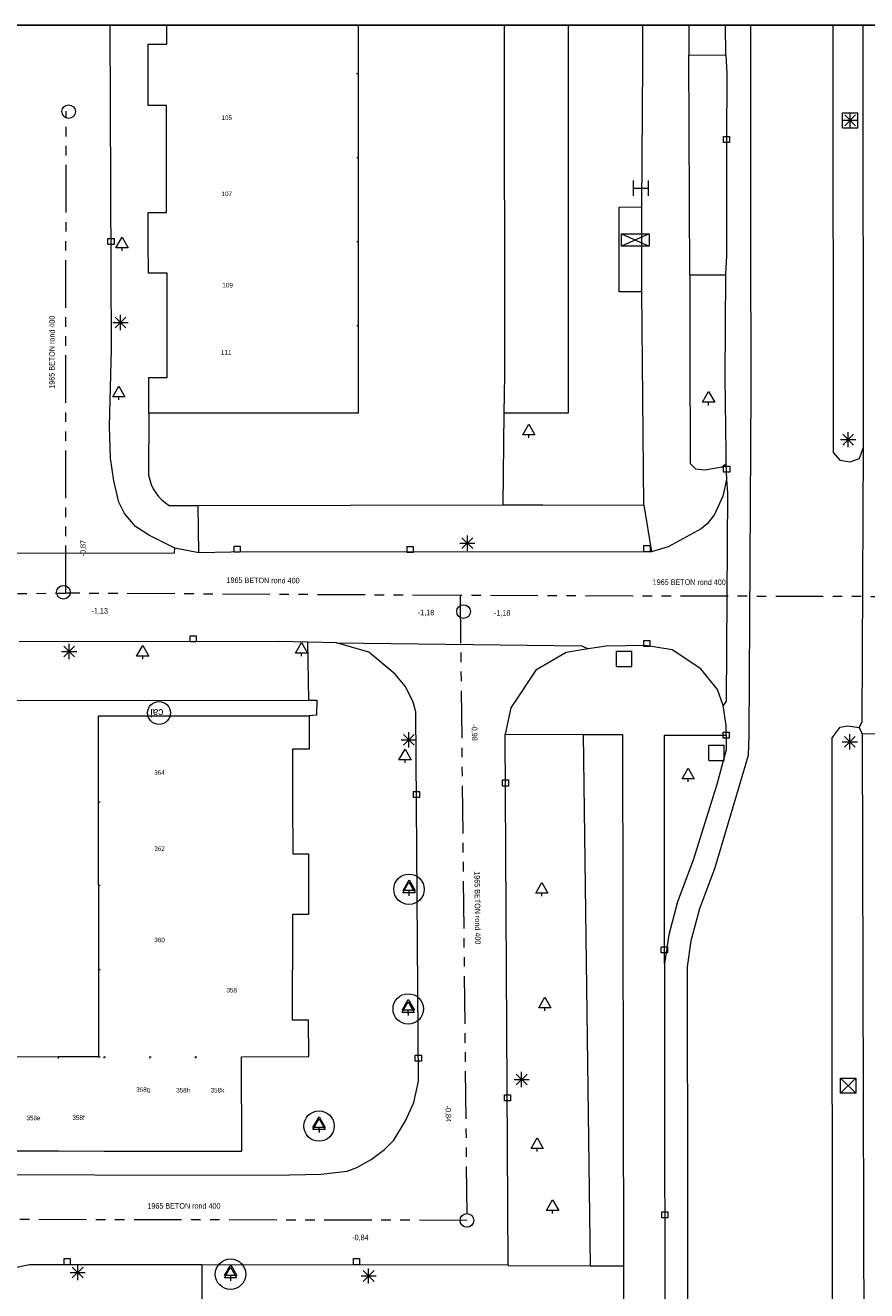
# Model space of a CAD drawing. Header units: millimetres. Extents: x 812 to 183790, y 13 to 580968.
# Tile 35 of 256: x 182378 to 182433, y 580883 to 580966. Entities that reach past the tile are written whole.
import ezdxf

# ---------------------------------------------------------------- set-up
doc = ezdxf.new("R2010")
doc.units = ezdxf.units.MM
doc.header["$LTSCALE"] = 5
for name, pattern in [('DGN1', [336.0003, 0, -336.0003]), ('DGN3', [672.0006, 448.0004, -224.0002]), ('PHANTOM2', [1.25, 0.625, -0.125, 0.125, -0.125, 0.125, -0.125])]:
    doc.linetypes.add(name, pattern=pattern)
for name, color, linetype, lineweight in [('000 BOB begin', 252, 'Continuous', 13), ('000 BOB eind', 252, 'Continuous', 13), ('000 Specificaties_S', 252, 'Continuous', 13), ('046 GEMENGD STELSEL', 252, 'PHANTOM2', 0), ('afsluitpaal', 252, 'Continuous', 9), ('beheer openbare ruimte groenbeheer', 252, 'Continuous', 9), ('beheer openbare ruimte wegbeheer', 252, 'Continuous', 9), ('boom', 252, 'Continuous', 9), ('boomspiegelpunt', 7, 'Continuous', 0), ('cai-kast', 252, 'Continuous', 9), ('hoofdgebouw', 252, 'Continuous', 9), ('huisnummerreeks BGT', 252, 'Continuous', 9), ('inspectie- rioolput', 252, 'Continuous', 9), ('kant verharding', 252, 'Continuous', 9), ('kolk', 252, 'Continuous', 9), ('lichtmast', 252, 'Continuous', 9), ('Scheiding draadraster lijn - uitbreiding populatie', 252, 'DGN3', 9), ('verkeersbordpaal', 252, 'Continuous', 9)]:
    doc.layers.add(name, color=color, linetype=linetype, lineweight=lineweight)
for name, color, linetype, lineweight, true_color in [('abri', 7, 'Continuous', 0, 0xe17000), ('haltepaal', 7, 'Continuous', 0, 0xa90061), ('scheidingsmuur', 1, 'DGN1', 13, 0xff0000)]:
    doc.layers.add(name, color=color, linetype=linetype, lineweight=lineweight, true_color=true_color)
doc.styles.add('Arial Narrow', font='Arial Narrow.shx')
doc.styles.add('Styledgn000', font='dgn000.shx')

# ---------------------------------------------------------------- blocks, each defined once
blk = doc.blocks.new('LANTP6')
at = {"layer": 'lichtmast', "color": 251, "linetype": 'Continuous', "lineweight": 0, "true_color": 0x696969}
for p, q in [((-0.5, 0), (0.5, 0.001)), ((0.354, -0.354), (-0.354, 0.354)), ((-0.354, -0.354), (0.354, 0.354)), ((0, -0.5), (0, 0.5))]:
    blk.add_line(p, q, dxfattribs=at)
blk = doc.blocks.new('ABRI')
at = {"layer": 'abri', "color": 251, "linetype": 'Continuous', "lineweight": 0, "true_color": 0x696969, "flags": 128}
for points in [[(-0.9, 0.4), (0.9, 0.4), (0.9, -0.4), (-0.9, -0.4), (-0.9, 0.4)], [(-0.9, 0.4), (0.9, -0.4)], [(0.9, 0.4), (-0.9, -0.4)]]:
    blk.add_lwpolyline(points, dxfattribs=at)
blk = doc.blocks.new('SKOLK48')
at = {"layer": 'kolk', "color": 251, "linetype": 'Continuous', "lineweight": 0, "true_color": 0x696969, "flags": 128}
blk.add_lwpolyline([(-0.2, 0.4), (0.2, 0.4), (0.2, 0), (-0.2, 0), (-0.2, 0.4)], dxfattribs=at)
blk = doc.blocks.new('SKOLK135')
at = {"layer": 'kolk', "color": 251, "linetype": 'Continuous', "lineweight": 0, "true_color": 0x696969, "flags": 128}
blk.add_lwpolyline([(-0.2, 0.4), (0.2, 0.4), (0.2, 0), (-0.2, 0), (-0.2, 0.4)], dxfattribs=at)
blk = doc.blocks.new('RIOOLP57')
at = {"layer": 'inspectie- rioolput', "color": 251, "linetype": 'Continuous', "lineweight": 0, "true_color": 0x696969}
blk.add_circle((0, 0), 0.9, dxfattribs=at)
blk = doc.blocks.new('BOOM75')
at = {"layer": 'boom', "color": 251, "linetype": 'Continuous', "lineweight": 0, "true_color": 0x696969}
blk.add_line((0, -0.433), (0, -0.233), dxfattribs=at)
at = {"layer": 'boom', "color": 251, "linetype": 'Continuous', "lineweight": 0, "true_color": 0x696969, "flags": 128}
blk.add_lwpolyline([(-0.4, -0.233), (0, 0.467), (0.4, -0.233), (-0.4, -0.233)], dxfattribs=at)
blk = doc.blocks.new('BOOM79')
at = {"layer": 'boom', "color": 251, "linetype": 'Continuous', "lineweight": 0, "true_color": 0x696969}
blk.add_line((0, -0.433), (0, -0.233), dxfattribs=at)
at = {"layer": 'boom', "color": 251, "linetype": 'Continuous', "lineweight": 0, "true_color": 0x696969, "flags": 128}
blk.add_lwpolyline([(-0.4, -0.233), (0, 0.467), (0.4, -0.233), (-0.4, -0.233)], dxfattribs=at)
blk = doc.blocks.new('RIOOLP70')
at = {"layer": 'inspectie- rioolput', "color": 251, "linetype": 'Continuous', "lineweight": 0, "true_color": 0x696969}
blk.add_circle((0, 0), 0.9, dxfattribs=at)
blk = doc.blocks.new('BOOM130')
at = {"layer": 'boom', "color": 251, "linetype": 'Continuous', "lineweight": 0, "true_color": 0x696969}
blk.add_line((0, -0.433), (0, -0.233), dxfattribs=at)
at = {"layer": 'boom', "color": 251, "linetype": 'Continuous', "lineweight": 0, "true_color": 0x696969, "flags": 128}
blk.add_lwpolyline([(-0.4, -0.233), (0, 0.467), (0.4, -0.233), (-0.4, -0.233)], dxfattribs=at)
blk = doc.blocks.new('BOOM144')
at = {"layer": 'boom', "color": 251, "linetype": 'Continuous', "lineweight": 0, "true_color": 0x696969}
blk.add_line((0, -0.433), (0, -0.233), dxfattribs=at)
at = {"layer": 'boom', "color": 251, "linetype": 'Continuous', "lineweight": 0, "true_color": 0x696969, "flags": 128}
blk.add_lwpolyline([(-0.4, -0.233), (0, 0.467), (0.4, -0.233), (-0.4, -0.233)], dxfattribs=at)
blk = doc.blocks.new('BOOM145')
at = {"layer": 'boom', "color": 251, "linetype": 'Continuous', "lineweight": 0, "true_color": 0x696969}
blk.add_line((0, -0.433), (0, -0.233), dxfattribs=at)
at = {"layer": 'boom', "color": 251, "linetype": 'Continuous', "lineweight": 0, "true_color": 0x696969, "flags": 128}
blk.add_lwpolyline([(-0.4, -0.233), (0, 0.467), (0.4, -0.233), (-0.4, -0.233)], dxfattribs=at)
blk = doc.blocks.new('LANTP126')
at = {"layer": 'lichtmast', "color": 251, "linetype": 'Continuous', "lineweight": 0, "true_color": 0x696969}
for p, q in [((-0.5, 0), (0.5, 0.001)), ((0.354, -0.354), (-0.354, 0.354)), ((-0.354, -0.354), (0.354, 0.354)), ((0, -0.5), (0, 0.5))]:
    blk.add_line(p, q, dxfattribs=at)
blk = doc.blocks.new('BOOM231')
at = {"layer": 'boom', "color": 251, "linetype": 'Continuous', "lineweight": 0, "true_color": 0x696969}
blk.add_line((0, -0.433), (0, -0.233), dxfattribs=at)
at = {"layer": 'boom', "color": 251, "linetype": 'Continuous', "lineweight": 0, "true_color": 0x696969, "flags": 128}
blk.add_lwpolyline([(-0.4, -0.233), (0, 0.467), (0.4, -0.233), (-0.4, -0.233)], dxfattribs=at)
blk = doc.blocks.new('SKOLK337')
at = {"layer": 'kolk', "color": 251, "linetype": 'Continuous', "lineweight": 0, "true_color": 0x696969, "flags": 128}
blk.add_lwpolyline([(-0.2, 0.4), (0.2, 0.4), (0.2, 0), (-0.2, 0), (-0.2, 0.4)], dxfattribs=at)
blk = doc.blocks.new('SKOLK346')
at = {"layer": 'kolk', "color": 251, "linetype": 'Continuous', "lineweight": 0, "true_color": 0x696969, "flags": 128}
blk.add_lwpolyline([(-0.2, 0.4), (0.2, 0.4), (0.2, 0), (-0.2, 0), (-0.2, 0.4)], dxfattribs=at)
blk = doc.blocks.new('SKOLK352')
at = {"layer": 'kolk', "color": 251, "linetype": 'Continuous', "lineweight": 0, "true_color": 0x696969, "flags": 128}
blk.add_lwpolyline([(-0.2, 0.4), (0.2, 0.4), (0.2, 0), (-0.2, 0), (-0.2, 0.4)], dxfattribs=at)
blk = doc.blocks.new('BUSH4')
at = {"layer": 'haltepaal', "color": 251, "linetype": 'Continuous', "lineweight": 0, "true_color": 0x696969, "flags": 128}
for points in [[(-0.5, 0.5), (-0.5, -0.5)], [(-0.5, 0), (0.5, 0)], [(0.5, 0.5), (0.5, -0.5)]]:
    blk.add_lwpolyline(points, dxfattribs=at)
blk = doc.blocks.new('LANTP164')
at = {"layer": 'lichtmast', "color": 251, "linetype": 'Continuous', "lineweight": 0, "true_color": 0x696969}
for p, q in [((-0.5, 0), (0.5, 0.001)), ((0.354, -0.354), (-0.354, 0.354)), ((-0.354, -0.354), (0.354, 0.354)), ((0, -0.5), (0, 0.5))]:
    blk.add_line(p, q, dxfattribs=at)
blk = doc.blocks.new('PAAL30')
at = {"layer": 'verkeersbordpaal', "color": 251, "linetype": 'Continuous', "lineweight": 0, "true_color": 0x696969}
for p, q in [((-0.5, -0.5), (-0.5, 0.5)), ((-0.5, 0.5), (0.5, 0.5)), ((0.5, -0.5), (0.5, 0.5)), ((-0.5, -0.5), (0.5, -0.5))]:
    blk.add_line(p, q, dxfattribs=at)
blk = doc.blocks.new('LANTP165')
at = {"layer": 'lichtmast', "color": 251, "linetype": 'Continuous', "lineweight": 0, "true_color": 0x696969}
for p, q in [((-0.5, 0), (0.5, 0.001)), ((0.354, -0.354), (-0.354, 0.354)), ((-0.354, -0.354), (0.354, 0.354)), ((0, -0.5), (0, 0.5))]:
    blk.add_line(p, q, dxfattribs=at)
blk = doc.blocks.new('BOOM289')
at = {"layer": 'boom', "color": 251, "linetype": 'Continuous', "lineweight": 0, "true_color": 0x696969}
blk.add_line((0, -0.433), (0, -0.233), dxfattribs=at)
at = {"layer": 'boom', "color": 251, "linetype": 'Continuous', "lineweight": 0, "true_color": 0x696969, "flags": 128}
blk.add_lwpolyline([(-0.4, -0.233), (0, 0.467), (0.4, -0.233), (-0.4, -0.233)], dxfattribs=at)
blk = doc.blocks.new('SKOLK438')
at = {"layer": 'kolk', "color": 251, "linetype": 'Continuous', "lineweight": 0, "true_color": 0x696969, "flags": 128}
blk.add_lwpolyline([(-0.2, 0.4), (0.2, 0.4), (0.2, 0), (-0.2, 0), (-0.2, 0.4)], dxfattribs=at)
blk = doc.blocks.new('SKOLK442')
at = {"layer": 'kolk', "color": 251, "linetype": 'Continuous', "lineweight": 0, "true_color": 0x696969, "flags": 128}
blk.add_lwpolyline([(-0.2, 0.4), (0.2, 0.4), (0.2, 0), (-0.2, 0), (-0.2, 0.4)], dxfattribs=at)
blk = doc.blocks.new('LANTP187')
at = {"layer": 'lichtmast', "color": 251, "linetype": 'Continuous', "lineweight": 0, "true_color": 0x696969}
for p, q in [((-0.5, 0), (0.5, 0.001)), ((0.354, -0.354), (-0.354, 0.354)), ((-0.354, -0.354), (0.354, 0.354)), ((0, -0.5), (0, 0.5))]:
    blk.add_line(p, q, dxfattribs=at)
blk = doc.blocks.new('SKOLK490')
at = {"layer": 'kolk', "color": 251, "linetype": 'Continuous', "lineweight": 0, "true_color": 0x696969, "flags": 128}
blk.add_lwpolyline([(-0.2, 0.4), (0.2, 0.4), (0.2, 0), (-0.2, 0), (-0.2, 0.4)], dxfattribs=at)
blk = doc.blocks.new('SKOLK504')
at = {"layer": 'kolk', "color": 251, "linetype": 'Continuous', "lineweight": 0, "true_color": 0x696969, "flags": 128}
blk.add_lwpolyline([(-0.2, 0.4), (0.2, 0.4), (0.2, 0), (-0.2, 0), (-0.2, 0.4)], dxfattribs=at)
blk = doc.blocks.new('LANTP256')
at = {"layer": 'lichtmast', "color": 251, "linetype": 'Continuous', "lineweight": 0, "true_color": 0x696969}
for p, q in [((-0.5, 0), (0.5, 0.001)), ((0.354, -0.354), (-0.354, 0.354)), ((-0.354, -0.354), (0.354, 0.354)), ((0, -0.5), (0, 0.5))]:
    blk.add_line(p, q, dxfattribs=at)
blk = doc.blocks.new('SKOLK575')
at = {"layer": 'kolk', "color": 251, "linetype": 'Continuous', "lineweight": 0, "true_color": 0x696969, "flags": 128}
blk.add_lwpolyline([(-0.2, 0.4), (0.2, 0.4), (0.2, 0), (-0.2, 0), (-0.2, 0.4)], dxfattribs=at)
blk = doc.blocks.new('RIOOLP225')
at = {"layer": 'inspectie- rioolput', "color": 251, "linetype": 'Continuous', "lineweight": 0, "true_color": 0x696969}
blk.add_circle((0, 0), 0.9, dxfattribs=at)
blk = doc.blocks.new('LANTP288')
at = {"layer": 'lichtmast', "color": 251, "linetype": 'Continuous', "lineweight": 0, "true_color": 0x696969}
for p, q in [((-0.5, 0), (0.5, 0.001)), ((0.354, -0.354), (-0.354, 0.354)), ((-0.354, -0.354), (0.354, 0.354)), ((0, -0.5), (0, 0.5))]:
    blk.add_line(p, q, dxfattribs=at)
blk = doc.blocks.new('BOOM432')
at = {"layer": 'boom', "color": 251, "linetype": 'Continuous', "lineweight": 0, "true_color": 0x696969}
blk.add_line((0, -0.433), (0, -0.233), dxfattribs=at)
at = {"layer": 'boom', "color": 251, "linetype": 'Continuous', "lineweight": 0, "true_color": 0x696969, "flags": 128}
blk.add_lwpolyline([(-0.4, -0.233), (0, 0.467), (0.4, -0.233), (-0.4, -0.233)], dxfattribs=at)
blk = doc.blocks.new('BOOM462')
at = {"layer": 'boom', "color": 251, "linetype": 'Continuous', "lineweight": 0, "true_color": 0x696969}
blk.add_line((0, -0.433), (0, -0.233), dxfattribs=at)
at = {"layer": 'boom', "color": 251, "linetype": 'Continuous', "lineweight": 0, "true_color": 0x696969, "flags": 128}
blk.add_lwpolyline([(-0.4, -0.233), (0, 0.467), (0.4, -0.233), (-0.4, -0.233)], dxfattribs=at)
blk = doc.blocks.new('RIOOLP258')
at = {"layer": 'inspectie- rioolput', "color": 251, "linetype": 'Continuous', "lineweight": 0, "true_color": 0x696969}
blk.add_circle((0, 0), 0.9, dxfattribs=at)
blk = doc.blocks.new('LANTP302')
at = {"layer": 'lichtmast', "color": 251, "linetype": 'Continuous', "lineweight": 0, "true_color": 0x696969}
for p, q in [((-0.5, 0), (0.5, 0.001)), ((0.354, -0.354), (-0.354, 0.354)), ((-0.354, -0.354), (0.354, 0.354)), ((0, -0.5), (0, 0.5))]:
    blk.add_line(p, q, dxfattribs=at)
blk = doc.blocks.new('SKOLK757')
at = {"layer": 'kolk', "color": 251, "linetype": 'Continuous', "lineweight": 0, "true_color": 0x696969, "flags": 128}
blk.add_lwpolyline([(-0.2, 0.4), (0.2, 0.4), (0.2, 0), (-0.2, 0), (-0.2, 0.4)], dxfattribs=at)
blk = doc.blocks.new('LANTP332')
at = {"layer": 'lichtmast', "color": 251, "linetype": 'Continuous', "lineweight": 0, "true_color": 0x696969}
for p, q in [((-0.5, 0), (0.5, 0.001)), ((0.354, -0.354), (-0.354, 0.354)), ((-0.354, -0.354), (0.354, 0.354)), ((0, -0.5), (0, 0.5))]:
    blk.add_line(p, q, dxfattribs=at)
blk = doc.blocks.new('SKOLK758')
at = {"layer": 'kolk', "color": 251, "linetype": 'Continuous', "lineweight": 0, "true_color": 0x696969, "flags": 128}
blk.add_lwpolyline([(-0.2, 0.4), (0.2, 0.4), (0.2, 0), (-0.2, 0), (-0.2, 0.4)], dxfattribs=at)
blk = doc.blocks.new('PAAL75')
at = {"layer": 'verkeersbordpaal', "color": 251, "linetype": 'Continuous', "lineweight": 0, "true_color": 0x696969}
for p, q in [((-0.5, -0.5), (-0.5, 0.5)), ((-0.5, 0.5), (0.5, 0.5)), ((0.5, -0.5), (0.5, 0.5)), ((-0.5, -0.5), (0.5, -0.5))]:
    blk.add_line(p, q, dxfattribs=at)
blk = doc.blocks.new('BOOMKR94')
at = {"layer": 'boomspiegelpunt', "color": 251, "linetype": 'Continuous', "lineweight": 0, "true_color": 0x696969, "flags": 128}
for points in [[(-0.4, -0.233), (0, 0.467), (0.4, -0.233), (-0.4, -0.233)], [(0, -0.233), (0, -0.433)]]:
    blk.add_lwpolyline(points, dxfattribs=at)
at = {"layer": 'boomspiegelpunt', "color": 251, "linetype": 'Continuous', "lineweight": 0, "true_color": 0x696969}
blk.add_circle((0, 0), 1, dxfattribs=at)
blk = doc.blocks.new('BOOMKR95')
at = {"layer": 'boomspiegelpunt', "color": 251, "linetype": 'Continuous', "lineweight": 0, "true_color": 0x696969, "flags": 128}
for points in [[(-0.4, -0.233), (0, 0.467), (0.4, -0.233), (-0.4, -0.233)], [(0, -0.233), (0, -0.433)]]:
    blk.add_lwpolyline(points, dxfattribs=at)
at = {"layer": 'boomspiegelpunt', "color": 251, "linetype": 'Continuous', "lineweight": 0, "true_color": 0x696969}
blk.add_circle((0, 0), 1, dxfattribs=at)
blk = doc.blocks.new('SKOLK857')
at = {"layer": 'kolk', "color": 251, "linetype": 'Continuous', "lineweight": 0, "true_color": 0x696969, "flags": 128}
blk.add_lwpolyline([(-0.2, 0.4), (0.2, 0.4), (0.2, 0), (-0.2, 0), (-0.2, 0.4)], dxfattribs=at)
blk = doc.blocks.new('BOOM595')
at = {"layer": 'boom', "color": 251, "linetype": 'Continuous', "lineweight": 0, "true_color": 0x696969}
blk.add_line((0, -0.433), (0, -0.233), dxfattribs=at)
at = {"layer": 'boom', "color": 251, "linetype": 'Continuous', "lineweight": 0, "true_color": 0x696969, "flags": 128}
blk.add_lwpolyline([(-0.4, -0.233), (0, 0.467), (0.4, -0.233), (-0.4, -0.233)], dxfattribs=at)
blk = doc.blocks.new('BOOM611')
at = {"layer": 'boom', "color": 251, "linetype": 'Continuous', "lineweight": 0, "true_color": 0x696969}
blk.add_line((0, -0.433), (0, -0.233), dxfattribs=at)
at = {"layer": 'boom', "color": 251, "linetype": 'Continuous', "lineweight": 0, "true_color": 0x696969, "flags": 128}
blk.add_lwpolyline([(-0.4, -0.233), (0, 0.467), (0.4, -0.233), (-0.4, -0.233)], dxfattribs=at)
blk = doc.blocks.new('BOOM625')
at = {"layer": 'boom', "color": 251, "linetype": 'Continuous', "lineweight": 0, "true_color": 0x696969}
blk.add_line((0, -0.433), (0, -0.233), dxfattribs=at)
at = {"layer": 'boom', "color": 251, "linetype": 'Continuous', "lineweight": 0, "true_color": 0x696969, "flags": 128}
blk.add_lwpolyline([(-0.4, -0.233), (0, 0.467), (0.4, -0.233), (-0.4, -0.233)], dxfattribs=at)
blk = doc.blocks.new('BOOM686')
at = {"layer": 'boom', "color": 251, "linetype": 'Continuous', "lineweight": 0, "true_color": 0x696969}
blk.add_line((0, -0.433), (0, -0.233), dxfattribs=at)
at = {"layer": 'boom', "color": 251, "linetype": 'Continuous', "lineweight": 0, "true_color": 0x696969, "flags": 128}
blk.add_lwpolyline([(-0.4, -0.233), (0, 0.467), (0.4, -0.233), (-0.4, -0.233)], dxfattribs=at)
blk = doc.blocks.new('SKOLK981')
at = {"layer": 'kolk', "color": 251, "linetype": 'Continuous', "lineweight": 0, "true_color": 0x696969, "flags": 128}
blk.add_lwpolyline([(-0.2, 0.4), (0.2, 0.4), (0.2, 0), (-0.2, 0), (-0.2, 0.4)], dxfattribs=at)
blk = doc.blocks.new('SKOLK992')
at = {"layer": 'kolk', "color": 251, "linetype": 'Continuous', "lineweight": 0, "true_color": 0x696969, "flags": 128}
blk.add_lwpolyline([(-0.2, 0.4), (0.2, 0.4), (0.2, 0), (-0.2, 0), (-0.2, 0.4)], dxfattribs=at)
blk = doc.blocks.new('BOOMKR110')
at = {"layer": 'boomspiegelpunt', "color": 251, "linetype": 'Continuous', "lineweight": 0, "true_color": 0x696969, "flags": 128}
for points in [[(-0.4, -0.233), (0, 0.467), (0.4, -0.233), (-0.4, -0.233)], [(0, -0.233), (0, -0.433)]]:
    blk.add_lwpolyline(points, dxfattribs=at)
at = {"layer": 'boomspiegelpunt', "color": 251, "linetype": 'Continuous', "lineweight": 0, "true_color": 0x696969}
blk.add_circle((0, 0), 1, dxfattribs=at)
blk = doc.blocks.new('HINDER288')
at = {"layer": 'afsluitpaal', "color": 251, "linetype": 'Continuous', "lineweight": 0, "true_color": 0x696969}
for p, q in [((-0.5, 0.5), (0.5, -0.5)), ((0.5, 0.5), (-0.5, -0.5))]:
    blk.add_line(p, q, dxfattribs=at)
at = {"layer": 'afsluitpaal', "color": 251, "linetype": 'Continuous', "lineweight": 0, "true_color": 0x696969, "flags": 128}
blk.add_lwpolyline([(-0.5, 0.5), (0.5, 0.5), (0.5, -0.5), (-0.5, -0.5), (-0.5, 0.5)], dxfattribs=at)
blk = doc.blocks.new('LANTP474')
at = {"layer": 'lichtmast', "color": 251, "linetype": 'Continuous', "lineweight": 0, "true_color": 0x696969}
for p, q in [((-0.5, 0), (0.5, 0.001)), ((0.354, -0.354), (-0.354, 0.354)), ((-0.354, -0.354), (0.354, 0.354)), ((0, -0.5), (0, 0.5))]:
    blk.add_line(p, q, dxfattribs=at)
blk = doc.blocks.new('BOOM813')
at = {"layer": 'boom', "color": 251, "linetype": 'Continuous', "lineweight": 0, "true_color": 0x696969}
blk.add_line((0, -0.433), (0, -0.233), dxfattribs=at)
at = {"layer": 'boom', "color": 251, "linetype": 'Continuous', "lineweight": 0, "true_color": 0x696969, "flags": 128}
blk.add_lwpolyline([(-0.4, -0.233), (0, 0.467), (0.4, -0.233), (-0.4, -0.233)], dxfattribs=at)
blk = doc.blocks.new('BOOM819')
at = {"layer": 'boom', "color": 251, "linetype": 'Continuous', "lineweight": 0, "true_color": 0x696969}
blk.add_line((0, -0.433), (0, -0.233), dxfattribs=at)
at = {"layer": 'boom', "color": 251, "linetype": 'Continuous', "lineweight": 0, "true_color": 0x696969, "flags": 128}
blk.add_lwpolyline([(-0.4, -0.233), (0, 0.467), (0.4, -0.233), (-0.4, -0.233)], dxfattribs=at)
blk = doc.blocks.new('PAAL107')
at = {"layer": 'verkeersbordpaal', "color": 251, "linetype": 'Continuous', "lineweight": 0, "true_color": 0x696969}
for p, q in [((-0.5, -0.5), (-0.5, 0.5)), ((-0.5, 0.5), (0.5, 0.5)), ((0.5, -0.5), (0.5, 0.5)), ((-0.5, -0.5), (0.5, -0.5))]:
    blk.add_line(p, q, dxfattribs=at)
blk = doc.blocks.new('BOOM844')
at = {"layer": 'boom', "color": 251, "linetype": 'Continuous', "lineweight": 0, "true_color": 0x696969}
blk.add_line((0, -0.433), (0, -0.233), dxfattribs=at)
at = {"layer": 'boom', "color": 251, "linetype": 'Continuous', "lineweight": 0, "true_color": 0x696969, "flags": 128}
blk.add_lwpolyline([(-0.4, -0.233), (0, 0.467), (0.4, -0.233), (-0.4, -0.233)], dxfattribs=at)
blk = doc.blocks.new('SKOLK1239')
at = {"layer": 'kolk', "color": 251, "linetype": 'Continuous', "lineweight": 0, "true_color": 0x696969, "flags": 128}
blk.add_lwpolyline([(-0.2, 0.4), (0.2, 0.4), (0.2, 0), (-0.2, 0), (-0.2, 0.4)], dxfattribs=at)
blk = doc.blocks.new('BOOMKR128')
at = {"layer": 'boomspiegelpunt', "color": 251, "linetype": 'Continuous', "lineweight": 0, "true_color": 0x696969, "flags": 128}
for points in [[(-0.4, -0.233), (0, 0.467), (0.4, -0.233), (-0.4, -0.233)], [(0, -0.233), (0, -0.433)]]:
    blk.add_lwpolyline(points, dxfattribs=at)
at = {"layer": 'boomspiegelpunt', "color": 251, "linetype": 'Continuous', "lineweight": 0, "true_color": 0x696969}
blk.add_circle((0, 0), 1, dxfattribs=at)
blk = doc.blocks.new('SKOLK1256')
at = {"layer": 'kolk', "color": 251, "linetype": 'Continuous', "lineweight": 0, "true_color": 0x696969, "flags": 128}
blk.add_lwpolyline([(-0.2, 0.4), (0.2, 0.4), (0.2, 0), (-0.2, 0), (-0.2, 0.4)], dxfattribs=at)
blk = doc.blocks.new('CAITR91')
at = {"layer": 'cai-kast', "color": 251, "linetype": 'Continuous', "lineweight": 0, "true_color": 0x696969}
blk.add_circle((-0.023, 0), 0.75, dxfattribs=at)
at = {"layer": 'cai-kast', "color": 251, "linetype": 'Continuous', "lineweight": 0, "true_color": 0x696969, "insert": (-0.16, 0), "char_height": 0.5, "attachment_point": 5, "rotation": 179.96772, "line_spacing_factor": 0.8, "style": 'Styledgn000'}
blk.add_mtext('{\\C251;cai}', dxfattribs=at)

msp = doc.modelspace()

# ---------------------------------------------------------------- linework, layer by layer
at = {"ltscale": 0.2}
msp.add_lwpolyline([(182314.708, 580966.07), (183589.202, 580966.07), (183589.202, 580301.164), (182314.708, 580301.164)], close=True, dxfattribs=at)
msp.add_lwpolyline([(182314.708, 580966.07), (183589.202, 580966.07), (183589.202, 580301.164), (182314.708, 580301.164)], close=True, dxfattribs=at)
msp.add_lwpolyline([(182314.708, 580966.07), (183589.202, 580966.07), (183589.202, 580301.164), (182314.708, 580301.164)], close=True, dxfattribs=at)
at = {"layer": '046 GEMENGD STELSEL', "flags": 128}
for points in [[(182380.605, 580928.772), (182380.633, 580960.434)], [(182361.18, 580928.69), (182380.605, 580928.772)], [(182406.525, 580928.622), (182380.605, 580928.772)], [(182436.636, 580928.537), (182406.525, 580928.622)], [(182406.525, 580928.622), (182406.97, 580887.584)], [(182406.97, 580887.584), (182369.782, 580887.648)]]:
    msp.add_lwpolyline(points, dxfattribs=at)
at = {"layer": 'beheer openbare ruimte groenbeheer', "color": 251, "lineweight": 0, "true_color": 0x696969}
for points in [[(182413.619, 580966.07), (182413.623, 580940.6)], [(182413.623, 580940.6), (182409.407, 580940.591)], [(182414.608, 580919.494), (182415.08, 580884.606)]]:
    msp.add_lwpolyline(points, dxfattribs=at)
at = {"layer": 'beheer openbare ruimte wegbeheer', "color": 251, "lineweight": 0, "true_color": 0x696969}
for points in [[(182425.609, 580966.07), (182425.615, 580952.424)], [(182421.616, 580949.654), (182421.56, 580964.115)], [(182418.468, 580948.568), (182418.457, 580954.145)], [(182425.615, 580952.424), (182425.634, 580942.125)], [(182425.634, 580942.125), (182425.502, 580919.441)], [(182389.36, 580931.434), (182389.308, 580934.527)], [(182418.589, 580934.555), (182419.09, 580931.497)], [(182396.582, 580921.746), (182396.525, 580925.557)], [(182425.502, 580919.441), (182425.447, 580918.116)], [(182438.527, 580919.528), (182432.943, 580919.514)], [(182425.447, 580918.116), (182423.254, 580910.748)], [(182423.254, 580910.748), (182422.251, 580908.052)], [(182422.251, 580908.052), (182421.694, 580905.944)], [(182421.694, 580905.944), (182421.443, 580904.234)], [(182421.443, 580904.234), (182421.486, 580873.624)]]:
    msp.add_lwpolyline(points, dxfattribs=at)
at = {"layer": 'beheer openbare ruimte wegbeheer', "color": 251, "lineweight": 0, "true_color": 0x696969, "flags": 128}
for points in [[(182432.736, 580919.944), (182432.947, 580920.316), (182433.034, 580938.355)], [(182424.023, 580936.234), (182424.102, 580935.361), (182424.016, 580921.694), (182423.802, 580921.393)], [(182372.246, 580931.583), (182372.461, 580931.414), (182387.75, 580931.432), (182387.769, 580931.735)], [(182398.402, 580925.513), (182414.516, 580925.314), (182414.949, 580925.112)]]:
    msp.add_lwpolyline(points, dxfattribs=at)
at = {"layer": 'hoofdgebouw', "color": 251, "lineweight": 0, "true_color": 0x696969, "flags": 128}
for points in [[(182386.022, 580962.868), (182386.021, 580964.826), (182387.244, 580964.827), (182387.244, 580966.07)], [(182387.22, 580957.353), (182387.219, 580960.806), (182386.023, 580960.805), (182386.022, 580962.868)], [(182386.036, 580951.836), (182386.036, 580953.786), (182387.222, 580953.786), (182387.22, 580957.353)], [(182387.279, 580946.321), (182387.278, 580949.797), (182386.037, 580949.797), (182386.036, 580951.836)], [(182386.068, 580940.595), (182386.067, 580942.937), (182387.28, 580942.938), (182387.279, 580946.321)], [(182399.83, 580946.327), (182399.832, 580940.6), (182386.068, 580940.595)], [(182396.598, 580920.717), (182396.599, 580918.522), (182395.519, 580918.522), (182395.52, 580915.06)], [(182395.52, 580915.06), (182395.521, 580911.66), (182396.565, 580911.661), (182396.566, 580909.573)], [(182396.566, 580909.573), (182396.566, 580907.672), (182395.501, 580907.671), (182395.502, 580904.044)], [(182392.169, 580898.335), (182396.572, 580898.337), (182396.571, 580900.729), (182395.503, 580900.728), (182395.502, 580904.044)], [(182389.13, 580892.131), (182392.18, 580892.127), (182392.169, 580898.335)]]:
    msp.add_lwpolyline(points, dxfattribs=at)
at = {"layer": 'hoofdgebouw', "color": 251, "lineweight": 0, "true_color": 0x696969}
for points in [[(182399.824, 580966.07), (182399.825, 580962.875)], [(182399.825, 580962.875), (182399.827, 580957.359)], [(182399.827, 580957.359), (182399.828, 580951.843)], [(182399.828, 580951.843), (182399.83, 580946.327)], [(182382.759, 580920.711), (182396.598, 580920.717)], [(182382.761, 580915.076), (182382.759, 580920.711)], [(182382.763, 580909.59), (182382.761, 580915.076)], [(182382.763, 580909.59), (182382.765, 580904.06)], [(182382.765, 580904.06), (182382.767, 580898.332)], [(182380.119, 580898.318), (182377.119, 580898.302)], [(182382.767, 580898.332), (182380.119, 580898.318)], [(182377.13, 580892.148), (182380.13, 580892.144)], [(182380.13, 580892.144), (182383.13, 580892.14)], [(182383.13, 580892.14), (182386.13, 580892.135)], [(182386.13, 580892.135), (182389.13, 580892.131)]]:
    msp.add_lwpolyline(points, dxfattribs=at)
at = {"layer": 'kant verharding', "color": 251, "lineweight": 0, "true_color": 0x696969, "flags": 128}
for points in [[(182421.553, 580966.07), (182421.56, 580964.115), (182423.978, 580964.124), (182424.05, 580962.906), (182424.033, 580958.364), (182424.022, 580950.934), (182423.961, 580949.725), (182423.961, 580949.663), (182421.616, 580949.654), (182421.627, 580944.694), (182421.643, 580937.303), (182421.995, 580936.939), (182422.606, 580936.881), (182423.747, 580937.083), (182423.995, 580937.278), (182424.023, 580936.234), (182423.791, 580935.152), (182423.232, 580933.952), (182422.756, 580933.338), (182422.365, 580932.991), (182420.205, 580931.813), (182419.09, 580931.497), (182391.482, 580931.467), (182389.36, 580931.434), (182387.769, 580931.735), (182386.058, 580932.596), (182385.202, 580933.158), (182384.469, 580934.003), (182384.094, 580934.748), (182383.762, 580936.143), (182383.555, 580937.652), (182383.485, 580939.723), (182383.611, 580944.794), (182383.526, 580966.07)], [(182423.978, 580964.124), (182423.971, 580966.07)], [(182431.026, 580966.07), (182431.031, 580938.006), (182431.468, 580937.502), (182432.155, 580937.394), (182432.775, 580937.629), (182433.034, 580938.355), (182433.004, 580966.07)], [(182423.961, 580949.663), (182423.916, 580942.97), (182423.977, 580937.966), (182423.995, 580937.278)], [(182358.882, 580890.623), (182394.318, 580890.56), (182397.38, 580890.616), (182399.106, 580890.823), (182399.739, 580891.058), (182400.686, 580891.588), (182401.556, 580892.232), (182402.16, 580892.86), (182402.934, 580894.126), (182403.481, 580895.325), (182403.785, 580896.726), (182403.618, 580920.978), (182403.421, 580921.675), (182402.903, 580922.66), (182402.259, 580923.455), (182400.53, 580924.911), (182398.402, 580925.513), (182396.525, 580925.557), (182394.59, 580925.603), (182377.553, 580925.587)], [(182424.002, 580919.45), (182423.996, 580918.497), (182423.397, 580916.217), (182421.834, 580911.234), (182420.819, 580908.506), (182420.244, 580906.327), (182419.96, 580904.46), (182419.947, 580919.449), (182424.002, 580919.45), (182424.006, 580920.086), (182423.802, 580921.393), (182423.437, 580922.443), (182422.343, 580923.818), (182420.45, 580925.044), (182418.706, 580925.344), (182416.127, 580925.294), (182414.949, 580925.112), (182413.489, 580924.887), (182411.507, 580923.724), (182409.866, 580921.243), (182409.477, 580919.511), (182414.608, 580919.494), (182417.19, 580919.486), (182417.261, 580884.599), (182417.265, 580882.311)], [(182365.057, 580898.238), (182362.467, 580898.291), (182362.467, 580920.772), (182368.768, 580920.772), (182368.769, 580921.738), (182396.582, 580921.746), (182397.119, 580921.746), (182397.094, 580920.757), (182396.598, 580920.717)], [(182409.674, 580884.676), (182409.477, 580919.511)], [(182419.96, 580904.46), (182419.986, 580873.623), (182420.054, 580852.978), (182419.999, 580846.955), (182419.699, 580843.942), (182418.951, 580841.266), (182418.313, 580839.612), (182420.834, 580838.358), (182421.026, 580838.262), (182421.64, 580837.951), (182421.719, 580837.877)], [(182389.551, 580884.689), (182409.674, 580884.676), (182409.687, 580884.625), (182415.08, 580884.606), (182417.261, 580884.599)]]:
    msp.add_lwpolyline(points, dxfattribs=at)
for points in [[(182386.068, 580940.595), (182386.055, 580936.517, 0.213712), (182387.411, 580934.523), (182389.308, 580934.527), (182409.339, 580934.572), (182411.95, 580934.567), (182418.589, 580934.555), (182418.468, 580948.568), (182416.979, 580948.574), (182416.985, 580954.13), (182418.457, 580954.145), (182418.539, 580963.584), (182418.533, 580966.07)], [(182358.882, 580890.623), (182353.662, 580890.632), (182329.702, 580890.675), (182327.949, 580890.658), (182327.467, 580890.513), (182327.128, 580890.141), (182326.979, 580889.72), (182326.948, 580866.267), (182372.852, 580866.032), (182372.74, 580874.607), (182372.772, 580879.028), (182373.273, 580881.015), (182374.032, 580882.559), (182375.393, 580883.666), (182376.962, 580884.418), (182378.229, 580884.697), (182389.551, 580884.689), (182389.551, 580870.64, -0.386473), (182385.301, 580865.971), (182372.852, 580866.032)]]:
    msp.add_lwpolyline(points, format="xyb", dxfattribs=at)
msp.add_lwpolyline([(182433.066, 580871.782), (182432.919, 580871.133), (182432.491, 580870.76), (182431.794, 580870.664), (182431.361, 580870.787), (182430.988, 580871.127), (182430.976, 580919.278), (182431.503, 580919.981), (182431.997, 580920.063), (182432.736, 580919.944), (182432.943, 580919.514)], close=True, dxfattribs=at)
at = {"layer": 'Scheiding draadraster lijn - uitbreiding populatie', "color": 251, "lineweight": 0, "true_color": 0x696969, "flags": 128}
msp.add_lwpolyline([(182409.419, 580966.07), (182409.435, 580943.086), (182409.407, 580940.591)], dxfattribs=at)
at = {"layer": 'Scheiding draadraster lijn - uitbreiding populatie', "color": 251, "lineweight": 0, "true_color": 0x696969}
msp.add_lwpolyline([(182409.407, 580940.591), (182409.339, 580934.572)], dxfattribs=at)
at = {"layer": 'scheidingsmuur', "color": 251, "lineweight": 0, "ltscale": 0.1, "true_color": 0x696969}
for points in [[(182399.825, 580962.875), (182386.022, 580962.868)], [(182399.827, 580957.359), (182387.22, 580957.353)], [(182399.828, 580951.843), (182386.036, 580951.836)], [(182399.83, 580946.327), (182387.279, 580946.321)], [(182382.761, 580915.076), (182395.52, 580915.06)], [(182382.763, 580909.59), (182396.566, 580909.573)], [(182382.765, 580904.06), (182395.502, 580904.044)], [(182380.119, 580898.318), (182380.13, 580892.144)], [(182382.767, 580898.332), (182383.119, 580898.332)], [(182383.119, 580898.332), (182386.119, 580898.333)], [(182383.119, 580898.332), (182383.13, 580892.14)], [(182386.119, 580898.333), (182389.119, 580898.334)], [(182386.119, 580898.333), (182386.13, 580892.135)], [(182389.119, 580898.334), (182392.169, 580898.335)], [(182389.119, 580898.334), (182389.13, 580892.131)]]:
    msp.add_lwpolyline(points, dxfattribs=at)

# ---------------------------------------------------------------- block references
at = {"color": 251, "linetype": 'Continuous', "lineweight": 0, "true_color": 0x696969, "xscale": 0.5, "yscale": 0.5}
msp.add_blockref('RIOOLP225', (182380.8, 580960.4), dxfattribs=at)
at = {"color": 251, "linetype": 'Continuous', "lineweight": 0, "true_color": 0x696969}
for name, p in [('PAAL30', (182432.156, 580959.833)), ('LANTP165', (182432.156, 580959.833)), ('SKOLK857', (182424.033, 580958.364)), ('BUSH4', (182418.387, 580955.377)), ('ABRI', (182418.037, 580951.972)), ('SKOLK575', (182383.584, 580951.665)), ('BOOM813', (182384.307, 580951.695)), ('LANTP6', (182384.207, 580946.554)), ('BOOM611', (182384.095, 580941.905)), ('BOOM231', (182422.852, 580941.543)), ('BOOM819', (182411.035, 580939.413)), ('LANTP332', (182432.023, 580938.859)), ('SKOLK352', (182424.039, 580936.723)), ('LANTP187', (182406.999, 580932.067)), ('SKOLK346', (182391.867, 580931.467)), ('SKOLK135', (182403.245, 580931.452)), ('SKOLK337', (182418.805, 580931.496)), ('SKOLK992', (182388.979, 580925.581)), ('SKOLK758', (182418.792, 580925.27)), ('LANTP256', (182380.837, 580924.947)), ('BOOM595', (182385.667, 580924.872)), ('BOOM462', (182396.103, 580925.071)), ('PAAL75', (182417.31, 580924.46)), ('CAITR91', (182386.759, 580920.912)), ('LANTP126', (182403.154, 580919.143)), ('SKOLK504', (182424.001, 580919.25)), ('LANTP164', (182432.128, 580919.011)), ('BOOM432', (182402.906, 580918.069)), ('PAAL107', (182423.368, 580918.289)), ('SKOLK442', (182409.501, 580916.112)), ('BOOM79', (182421.507, 580916.822)), ('SKOLK490', (182403.665, 580915.348)), ('BOOMKR94', (182403.165, 580909.33)), ('BOOM130', (182403.179, 580909.474)), ('BOOM625', (182411.89, 580909.304)), ('SKOLK1256', (182419.946, 580905.149)), ('BOOMKR128', (182403.114, 580901.472)), ('BOOM75', (182403.116, 580901.614)), ('BOOM686', (182412.094, 580901.782)), ('SKOLK981', (182403.779, 580898.041)), ('LANTP288', (182410.566, 580896.833)), ('HINDER288', (182432.023, 580896.432)), ('SKOLK1239', (182409.632, 580895.429)), ('BOOMKR110', (182397.254, 580893.78)), ('BOOM289', (182397.253, 580893.916)), ('BOOM844', (182411.585, 580892.531)), ('BOOM145', (182412.602, 580888.465)), ('SKOLK48', (182419.975, 580887.741)), ('SKOLK757', (182380.696, 580884.674)), ('BOOMKR95', (182391.436, 580884.05)), ('SKOLK438', (182399.712, 580884.676)), ('LANTP302', (182381.393, 580884.156)), ('BOOM144', (182391.449, 580884.193)), ('LANTP474', (182400.512, 580883.933))]:
    msp.add_blockref(name, p, dxfattribs=at)
at = {"linetype": 'Continuous', "lineweight": 0, "xscale": 0.5, "yscale": 0.5}
for name, p in [('RIOOLP70', (182380.46, 580928.84)), ('RIOOLP258', (182406.75, 580927.57)), ('RIOOLP57', (182406.97, 580887.58))]:
    msp.add_blockref(name, p, dxfattribs=at)

# ---------------------------------------------------------------- texts
at = {"layer": '000 BOB begin', "char_height": 0.36, "attachment_point": 5, "line_spacing_factor": 0.6, "style": 'Arial Narrow'}
for s, insert, rotation in [('-0,87', (182381.775, 580931.73), 89.95437), ('-1,18', (182404.283, 580927.474), 359.42704), ('-0,98', (182407.445, 580919.621), 270.61858)]:
    msp.add_mtext(s, dxfattribs=dict(at, insert=insert, rotation=rotation))
at = {"layer": '000 BOB begin', "insert": (182399.97, 580886.431), "char_height": 0.36, "attachment_point": 5, "line_spacing_factor": 0.6, "style": 'Arial Narrow'}
msp.add_mtext('-0,84', dxfattribs=at)
at = {"layer": '000 BOB eind', "char_height": 0.36, "attachment_point": 5, "line_spacing_factor": 0.6, "style": 'Arial Narrow'}
for s, insert, rotation in [('-1,13', (182382.843, 580927.587), 359.42704), ('-0,84', (182405.717, 580894.582), 270.61858)]:
    msp.add_mtext(s, dxfattribs=dict(at, insert=insert, rotation=rotation))
at = {"layer": '000 BOB eind', "insert": (182409.289, 580927.445), "char_height": 0.36, "attachment_point": 5, "line_spacing_factor": 0.6, "style": 'Arial Narrow'}
msp.add_mtext('-1,18', dxfattribs=at)
at = {"layer": '000 Specificaties_S', "char_height": 0.36, "attachment_point": 5, "line_spacing_factor": 0.6, "style": 'Arial Narrow'}
for insert, rotation in [((182379.702, 580944.604), 89.94933), ((182393.575, 580929.614), 359.66843), ((182421.58, 580929.496), 359.83826), ((182407.664, 580908.113), 270.62127), ((182388.376, 580888.533), 359.90139)]:
    msp.add_mtext('1965 BETON rond 400', dxfattribs=dict(at, insert=insert, rotation=rotation))
at = {"layer": 'huisnummerreeks BGT', "color": 251, "linetype": 'Continuous', "lineweight": 0, "true_color": 0x696969, "char_height": 0.3, "attachment_point": 5, "line_spacing_factor": 0.8, "style": 'Styledgn000'}
for s, insert in [('{\\C251;105}', (182391.186, 580960)), ('{\\C251;107}', (182391.188, 580955)), ('{\\C251;109}', (182391.245, 580949)), ('{\\C251;111}', (182391.151, 580944.597)), ('{\\C251;364}', (182386.764, 580917)), ('{\\C251;362}', (182386.772, 580912.001)), ('{\\C251;360}', (182386.774, 580906)), ('{\\C251;358}', (182391.513, 580902.7))]:
    msp.add_mtext(s, dxfattribs=dict(at, insert=insert))
for s, insert, rotation in [('{\\C251;358g}', (182385.698, 580896.136), 359.9), ('{\\C251;358h}', (182388.323, 580896.132), 359.9), ('{\\C251;358k}', (182390.577, 580896.129), 359.9), ('{\\C251;358e}', (182378.488, 580894.309), 0.3), ('{\\C251;358f}', (182381.452, 580894.325), 0.3)]:
    msp.add_mtext(s, dxfattribs=dict(at, insert=insert, rotation=rotation))

doc.saveas('drawing.dxf')
